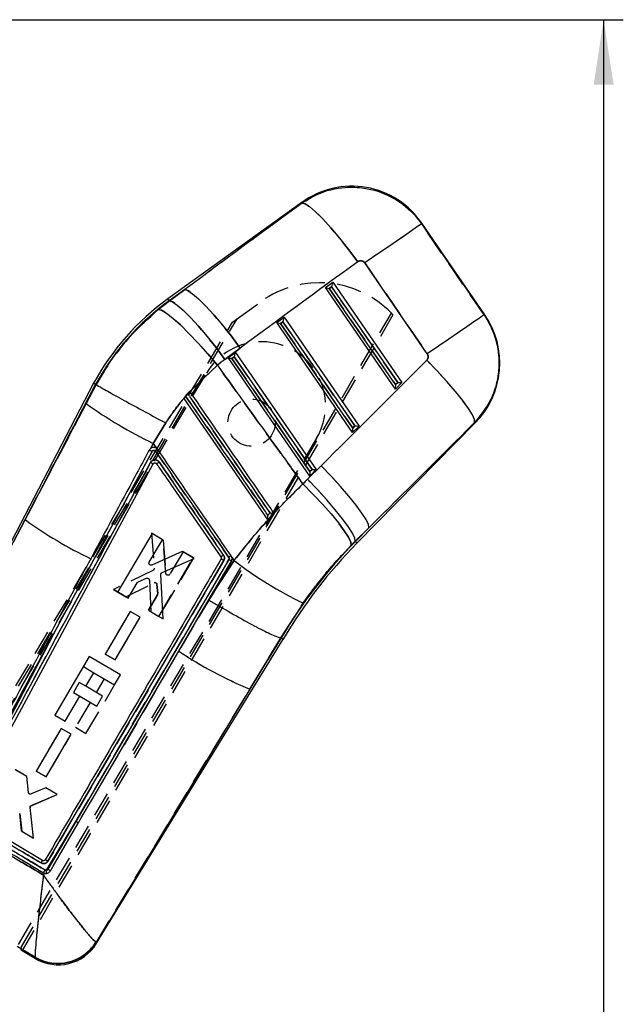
# Model space of a CAD drawing. Extents: x 144 to 818, y 5 to 576.
# Tile 28 of 49: x 374 to 436, y 476 to 576. Entities that reach past the tile are written whole.
import ezdxf

# ---------------------------------------------------------------- set-up
doc = ezdxf.new("R2010")
doc.units = 0
doc.header["$LTSCALE"] = 2
doc.linetypes.add('HIDDEN', pattern=[1.905, 1.27, -0.635])
doc.layers.get('0').update_dxf_attribs({"linetype": 'CONTINUOUS'})
doc.styles.add('SLDTEXTSTYLE0', font='TXT', dxfattribs={"width": 0.75})
doc.dimstyles.new('SLDDIMSTYLE3', dxfattribs={"dimtxt": 7, "dimasz": 6.604, "dimexe": 0, "dimexo": 0.0625, "dimgap": 1.75, "dimtad": 1, "dimdec": 0, "dimrnd": 1e-09, "dimzin": 12, "dimtxsty": 'SLDTEXTSTYLE0', "dimsah": 1, "dimcen": 0.09, "dimazin": 3, "dimtfac": 1, "dimtdec": 0, "dimtofl": 0, "dimtmove": 0, "dimatfit": 3, "dimtolj": 1, "dimtzin": 12})

# ---------------------------------------------------------------- blocks, each defined once
blk = doc.blocks.new('_D_4')
at = {"color": 179, "linetype": 'CONTINUOUS'}
for p, q in [((263.77, 575.79), (435.54, 575.79)), ((433.54, 575.79), (433.54, 257.96)), ((326.55, 257.96), (435.54, 257.96))]:
    blk.add_line(p, q, dxfattribs=at)
for points in [[(433.54, 575.79), (432.53, 569.19), (434.56, 569.19)], [(433.54, 257.96), (434.56, 264.57), (432.53, 264.57)]]:
    blk.add_solid(points, dxfattribs=at)
at = {"color": 179, "linetype": 'CONTINUOUS', "insert": (424.52, 371.78, 0.1), "char_height": 7, "attachment_point": 1, "rotation": 90, "style": 'SLDTEXTSTYLE0'}
blk.add_mtext('318', dxfattribs=at)

msp = doc.modelspace()

# ---------------------------------------------------------------- linework, layer by layer
at = {"color": 7, "linetype": 'CONTINUOUS'}
for p, q in [((402.9202, 557.2549), (389.2831, 547.4364)), ((415.0513, 555.0503), (421.3995, 545.8056)), ((421.482, 545.8044), (415.0733, 555.1372)), ((415.6298, 541.8436), (409.2816, 551.0884)), ((405.2757, 548.5882), (406.0193, 549.1236)), ((406.0193, 549.1236), (413.0484, 538.9457)), ((390.9899, 548.3798), (389.4185, 547.2483)), ((389.4322, 547.2294), (390.9899, 548.3798)), ((412.3944, 538.2806), (405.2757, 548.5882)), ((405.6616, 548.4919), (405.9135, 548.6733)), ((412.4013, 538.733), (405.6616, 548.4919)), ((405.9135, 548.6733), (412.6229, 538.9583)), ((388.3091, 546.3572), (389.4322, 547.2294)), ((389.4185, 547.2483), (389.4322, 547.2294)), ((400.3325, 545.0291), (401.0761, 545.5645)), ((408.0464, 533.8597), (400.3325, 545.0291)), ((400.7184, 544.9329), (400.9703, 545.1143)), ((400.9703, 545.1143), (408.2749, 534.5374)), ((401.0761, 545.5645), (408.7004, 534.5247)), ((408.0533, 534.3121), (400.7184, 544.9329)), ((396.6331, 542.4446), (395.0754, 541.2942)), ((395.3893, 541.4701), (396.1329, 542.0054)), ((403.6984, 529.4387), (395.3893, 541.4701)), ((395.7751, 541.3738), (396.0271, 541.5552)), ((403.7053, 529.8911), (395.7751, 541.3738)), ((396.0271, 541.5552), (403.927, 530.1164)), ((396.1329, 542.0054), (404.3525, 530.1038)), ((394.3125, 540.6971), (391.5085, 538.0445)), ((381.7373, 538.8734), (359.0582, 495.3503)), ((381.9418, 538.7645), (374.7762, 525.013)), ((380.987, 536.7956), (382.0032, 538.7318)), ((381.738, 538.873), (381.9418, 538.7645)), ((381.9418, 538.7645), (382.003, 538.7319)), ((382.0032, 538.7318), (382.003, 538.7319)), ((391.5061, 538.048), (390.8848, 537.3388)), ((391.5085, 538.0445), (391.5061, 538.048)), ((413.0484, 538.9457), (412.3944, 538.2806)), ((412.6229, 538.9583), (412.4013, 538.733)), ((390.8848, 537.3388), (390.8889, 537.3329)), ((390.8861, 537.337), (390.8848, 537.3388)), ((390.8889, 537.3329), (399.4253, 524.9769)), ((391.2887, 537.7983), (391.0828, 537.5616)), ((374.7762, 525.013), (380.987, 536.7956)), ((389.0587, 534.8364), (387.7872, 532.7597)), ((408.7004, 534.5247), (408.0464, 533.8597)), ((408.2749, 534.5374), (408.0533, 534.3121)), ((408.4881, 522.6362), (420.521, 534.871)), ((387.7872, 532.7597), (387.5049, 532.22)), ((387.5308, 532.241), (387.5049, 532.22)), ((388.148, 532.2374), (387.7872, 532.7597)), ((388.2548, 532.125), (388.148, 532.2374)), ((377.6257, 513.3282), (387.6724, 531.9442)), ((368.6971, 495.285), (387.7839, 530.6692)), ((403.4558, 529.1166), (404.8409, 530.4918)), ((404.3525, 530.1038), (403.6984, 529.4387)), ((403.927, 530.1164), (403.7053, 529.8911)), ((359.1662, 495.3768), (374.7762, 525.013)), ((409.6915, 524.1903), (408.3064, 522.815)), ((408.3229, 522.7987), (409.6915, 524.1903)), ((387.6796, 523.5975), (384.1757, 517.652)), ((388.7358, 522.9745), (387.6796, 523.5975)), ((387.3863, 520.6847), (388.7358, 522.9745)), ((408.3064, 522.815), (407.9052, 522.4138)), ((408.3229, 522.7987), (408.3064, 522.815)), ((390.7395, 521.7926), (387.6449, 520.3958)), ((388.6887, 519.6341), (391.9496, 521.0788)), ((391.9496, 521.0788), (390.7395, 521.7926)), ((395.9981, 520.8707), (395.7742, 521.1951)), ((377.0976, 490.3265), (394.9527, 520.8678)), ((395.4781, 520.9617), (379.9291, 494.3664)), ((392.3667, 515.0496), (395.726, 520.796)), ((393.4461, 516.8468), (395.9981, 520.8707)), ((386.2516, 518.6828), (387.1132, 519.0552)), ((388.7983, 514.9255), (388.5683, 519.4383)), ((385.2319, 517.029), (386.1576, 518.5997)), ((387.3978, 518.8769), (387.5437, 515.6654)), ((384.1757, 517.652), (385.2319, 517.029)), ((392.3667, 515.0496), (393.4461, 516.8468)), ((403.0131, 516.5339), (400.7687, 513.0147)), ((385.4559, 515.699), (382.8994, 511.3611)), ((383.9116, 510.764), (386.4681, 515.102)), ((386.4681, 515.102), (385.4559, 515.699)), ((387.5437, 515.6654), (388.7983, 514.9255)), ((390.3833, 511.6566), (392.3667, 515.0496)), ((377.6257, 513.3282), (367.919, 494.7139)), ((382.0442, 481.9829), (400.9945, 512.8789)), ((400.768, 513.0149), (397.6094, 507.8032)), ((397.6094, 507.8032), (400.7959, 512.9984)), ((400.7687, 513.0147), (400.768, 513.0149)), ((400.7959, 512.9984), (400.7687, 513.0147)), ((381.2972, 511.1058), (377.7939, 505.1639)), ((384.4631, 509.2392), (381.2972, 511.1058)), ((382.8994, 511.3611), (383.9116, 510.764)), ((380.9393, 508.0842), (381.7567, 509.4707)), ((381.7567, 509.4707), (383.8663, 508.2269)), ((383.8663, 508.2269), (384.4631, 509.2392)), ((382.6527, 507.074), (380.9393, 508.0842)), ((378.8503, 504.5411), (380.3424, 507.0719)), ((380.3424, 507.0719), (382.0558, 506.0617)), ((397.6094, 507.8032), (382.0124, 482.0924)), ((382.0558, 506.0617), (382.6527, 507.074)), ((377.7939, 505.1639), (378.8503, 504.5411)), ((378.4471, 503.8113), (375.8906, 499.4734)), ((376.9028, 498.8764), (379.4592, 503.2143)), ((379.4592, 503.2143), (378.4471, 503.8113)), ((374.9366, 498.9159), (373.7702, 499.6039)), ((375.8906, 499.4734), (376.9028, 498.8764)), ((375.1117, 497.3193), (374.9366, 498.9159)), ((376.8741, 497.773), (375.3921, 497.153)), ((375.4016, 495.9809), (378.0183, 497.0982)), ((378.0183, 497.0982), (376.8741, 497.773)), ((374.2072, 495.1819), (374.3836, 493.3963)), ((375.6162, 492.6693), (375.2797, 495.7725)), ((376.5446, 490.3929), (368.7722, 495.0138)), ((376.9393, 489.405), (379.9291, 494.3664)), ((379.9291, 494.3664), (377.0848, 489.5052)), ((374.3836, 493.3963), (375.6162, 492.6693)), ((376.8244, 490.4654), (376.8123, 490.447)), ((376.6419, 489.1548), (376.7581, 489.1043)), ((376.6431, 488.9136), (376.7581, 489.1043)), ((381.9689, 482.1122), (382.0124, 482.0924)), ((374.2977, 481.4693), (373.9615, 481.6676)), ((374.2985, 481.4688), (373.9615, 481.6676)), ((374.3025, 481.4515), (374.2977, 481.4693)), ((375.7973, 480.5708), (374.3025, 481.4515)), ((374.4612, 481.2441), (375.831, 480.4365)), ((375.8078, 480.548), (375.7973, 480.5708))]:
    msp.add_line(p, q, dxfattribs=at)
at = {"color": 7, "linetype": 'HIDDEN'}
for p, q in [((421.3995, 545.8056), (415.0513, 555.0503)), ((409.2816, 551.0884), (415.6298, 541.8436)), ((389.4185, 547.2483), (390.9899, 548.3798)), ((390.9899, 548.3798), (389.4322, 547.2294)), ((405.9135, 548.6733), (405.6616, 548.4919)), ((405.6616, 548.4919), (412.4013, 538.733)), ((412.6229, 538.9583), (405.9135, 548.6733)), ((389.4322, 547.2294), (388.3091, 546.3572)), ((389.4185, 547.2483), (389.4322, 547.2294)), ((396.3175, 545.4223), (398.7374, 547.166)), ((362.1504, 488.5024), (395.8409, 545.0788)), ((362.4273, 488.4695), (396.3175, 545.4223)), ((374.2977, 481.4693), (411.9794, 545.9762)), ((412.1446, 545.8007), (374.4612, 481.2441)), ((395.8409, 545.0788), (396.3175, 545.4223)), ((400.9703, 545.1143), (400.7184, 544.9329)), ((408.2749, 534.5374), (400.9703, 545.1143)), ((400.7184, 544.9329), (408.0533, 534.3121)), ((395.0754, 541.2942), (396.6331, 542.4446)), ((396.0271, 541.5552), (395.7751, 541.3738)), ((395.7751, 541.3738), (403.7053, 529.8911)), ((403.927, 530.1164), (396.0271, 541.5552)), ((391.5085, 538.0445), (394.3125, 540.6971)), ((362.7686, 488.2797), (393.1943, 539.8844)), ((374.7762, 525.013), (381.9418, 538.7645)), ((382.0032, 538.7318), (380.987, 536.7956)), ((382.003, 538.7319), (382.0032, 538.7318)), ((412.4013, 538.733), (412.6229, 538.9583)), ((391.2856, 537.8028), (391.0792, 537.5668)), ((391.0828, 537.5616), (391.2887, 537.7983)), ((380.987, 536.7956), (374.7762, 525.013)), ((387.7872, 532.7597), (389.0587, 534.8364)), ((408.0533, 534.3121), (408.2749, 534.5374)), ((404.3928, 533.2819), (373.9662, 481.6756)), ((387.5049, 532.22), (387.7872, 532.7597)), ((387.7872, 532.7597), (388.148, 532.2374)), ((388.1318, 532.2487), (388.2548, 532.125)), ((387.6724, 531.9442), (377.6257, 513.3282)), ((387.53, 530.8253), (387.6299, 530.7696)), ((387.767, 530.6851), (387.7837, 530.6688)), ((404.8409, 530.4918), (403.4558, 529.1166)), ((403.7053, 529.8911), (403.927, 530.1164)), ((374.7762, 525.013), (359.1662, 495.3768)), ((399.4251, 524.9773), (399.4253, 524.9769)), ((408.3064, 522.815), (409.6915, 524.1903)), ((409.6915, 524.1903), (408.3229, 522.7987)), ((387.6021, 523.6421), (387.9165, 520.0893)), ((388.8125, 522.9288), (387.6021, 523.6421)), ((389.0884, 519.5448), (388.8125, 522.9288)), ((388.8125, 522.9288), (389.0884, 519.5448)), ((407.9052, 522.4138), (408.3064, 522.815)), ((408.3229, 522.7987), (408.3064, 522.815)), ((388.367, 515.1809), (391.8731, 521.1251)), ((391.8731, 521.1251), (388.367, 515.1809)), ((390.8167, 521.7476), (389.4663, 519.4583)), ((391.8731, 521.1251), (390.8167, 521.7476)), ((395.761, 521.2242), (395.7922, 521.0877)), ((395.7742, 521.1951), (395.9981, 520.8707)), ((394.9527, 520.8678), (377.0976, 490.3265)), ((379.9291, 494.3664), (395.4781, 520.9617)), ((395.726, 520.796), (383.6752, 500.1786)), ((395.9981, 520.8707), (393.4461, 516.8468)), ((387.8036, 519.8892), (383.7434, 517.9057)), ((384.9982, 517.1662), (387.879, 518.5933)), ((388.1728, 518.4305), (388.2639, 517.4964)), ((388.2639, 517.4964), (388.1728, 518.4305)), ((383.7434, 517.9057), (384.9982, 517.1662)), ((384.9982, 517.1662), (383.7434, 517.9057)), ((388.2368, 517.3738), (387.3105, 515.8035)), ((387.3105, 515.8035), (388.2368, 517.3738)), ((393.4461, 516.8468), (392.3667, 515.0496)), ((400.7687, 513.0147), (403.0131, 516.5339)), ((385.4566, 515.6983), (382.8985, 511.3613)), ((383.9109, 510.7647), (386.469, 515.1017)), ((386.469, 515.1017), (385.4566, 515.6983)), ((387.3105, 515.8035), (388.367, 515.1809)), ((367.919, 494.7139), (377.6257, 513.3282)), ((397.6094, 507.8032), (400.768, 513.0149)), ((400.7959, 512.9984), (397.6094, 507.8032)), ((382.8985, 511.3613), (383.9109, 510.7647)), ((383.9109, 510.7647), (382.8985, 511.3613)), ((380.7004, 510.0935), (381.7561, 509.471)), ((380.2791, 508.4735), (379.6822, 507.4611)), ((380.9389, 508.0844), (380.2791, 508.4735)), ((380.9598, 503.2973), (383.8662, 508.2269)), ((382.8099, 508.8497), (381.9925, 507.4632)), ((379.6822, 507.4611), (380.3421, 507.0721)), ((382.0124, 482.0924), (397.6094, 507.8032)), ((381.3956, 506.4509), (379.9035, 503.9201)), ((378.4477, 503.8106), (375.8896, 499.4737)), ((376.902, 498.8771), (379.4601, 503.214)), ((379.4601, 503.214), (378.4477, 503.8106)), ((379.9035, 503.9201), (380.9598, 503.2973)), ((374.938, 498.9145), (373.7936, 499.589)), ((375.8896, 499.4737), (376.902, 498.8771)), ((376.902, 498.8771), (375.8896, 499.4737)), ((375.113, 497.3176), (374.938, 498.9145)), ((376.876, 497.7725), (375.3941, 497.1528)), ((375.4055, 495.9486), (378.0427, 497.0849)), ((378.0427, 497.0849), (376.876, 497.7725)), ((374.2454, 495.1602), (374.4282, 493.3706)), ((375.6166, 492.6702), (375.2839, 495.7402)), ((379.9291, 494.3664), (376.9393, 489.405)), ((377.0848, 489.5052), (379.9291, 494.3664)), ((374.4282, 493.3706), (375.6166, 492.6702)), ((376.7581, 489.1043), (376.6431, 488.9136)), ((382.0124, 482.0924), (381.9689, 482.1122)), ((382.0913, 482.0615), (382.0442, 481.9829)), ((374.5171, 481.3399), (374.2985, 481.4688)), ((374.5107, 481.3289), (375.7973, 480.5708)), ((375.7973, 480.5708), (375.8078, 480.548))]:
    msp.add_line(p, q, dxfattribs=at)
at = {"color": 8, "linetype": 'CONTINUOUS', "flags": 128}
for points in [[(402.911, 557.1604), (402.9191, 557.2444), (402.9202, 557.2549)], [(415.0733, 555.1372), (415.0709, 555.1275), (415.0513, 555.0503)], [(389.2831, 547.4364), (389.2916, 547.4247), (389.317, 547.3894), (389.3593, 547.3306), (389.4185, 547.2483)], [(421.3995, 545.8056), (421.4728, 545.8045), (421.482, 545.8044)], [(420.521, 534.871), (420.5115, 534.8726), (420.4357, 534.8849)], [(408.3229, 522.7987), (408.3952, 522.7276), (408.4468, 522.6769), (408.4778, 522.6464), (408.4881, 522.6362)], [(382.0124, 482.0924), (382.0407, 481.9951), (382.0442, 481.9829)], [(375.831, 480.4365), (375.8284, 480.4489), (375.8078, 480.548)]]:
    msp.add_lwpolyline(points, dxfattribs=at)
at = {"color": 7, "linetype": 'HIDDEN', "flags": 128}
for points in [[(402.9202, 557.2549), (402.9191, 557.2444), (402.911, 557.1604)], [(408.5667, 551.208), (407.6429, 552.4403), (406.7194, 553.6051), (405.8297, 554.6601), (405.0059, 555.567), (404.2781, 556.293), (403.6726, 556.8118), (403.2113, 557.1045), (402.911, 557.1604)], [(415.0513, 555.0503), (414.8968, 554.9443), (414.5467, 554.7038), (414.0114, 554.3363), (413.307, 553.8525), (412.4545, 553.2672), (411.4795, 552.5976), (410.4112, 551.864), (409.2816, 551.0884)], [(415.0513, 555.0503), (415.0709, 555.1275), (415.0733, 555.1372)], [(396.6331, 542.4446), (395.7264, 543.6418), (394.8193, 544.776), (393.9432, 545.8081), (393.1281, 546.7027), (392.4023, 547.4287), (391.7908, 547.9612), (391.3145, 548.2819), (390.9899, 548.3798)], [(389.4185, 547.2483), (389.3593, 547.3306), (389.317, 547.3894), (389.2916, 547.4247), (389.2831, 547.4364)], [(395.0754, 541.2942), (394.1687, 542.4914), (393.2616, 543.6256), (392.3854, 544.6577), (391.5704, 545.5523), (390.8446, 546.2783), (390.233, 546.8108), (389.7568, 547.1315), (389.4322, 547.2294)], [(394.3125, 540.6971), (393.3358, 541.8492), (392.3612, 542.9393), (391.4226, 543.9294), (390.5528, 544.785), (389.7819, 545.4763), (389.1369, 545.9792), (388.6402, 546.2763), (388.3091, 546.3572)], [(421.3995, 545.8056), (421.245, 545.6995), (420.8949, 545.4591), (420.3596, 545.0915), (419.6552, 544.6078), (418.8027, 544.0224), (417.8277, 543.3529), (416.7594, 542.6193), (415.6298, 541.8436)], [(421.482, 545.8044), (421.4728, 545.8045), (421.3995, 545.8056)], [(420.4357, 534.8849), (420.4262, 535.1799), (420.2152, 535.663), (419.81, 536.3177), (419.2247, 537.1208), (418.4798, 538.0444), (417.6013, 539.0562), (416.6199, 540.121), (415.5699, 541.2015)], [(420.4357, 534.8849), (420.5115, 534.8726), (420.521, 534.871)], [(409.6915, 524.1903), (409.6449, 524.5153), (409.4089, 525.0175), (408.9911, 525.6803), (408.4054, 526.4816), (407.6713, 527.3949), (406.813, 528.3899), (405.859, 529.4338), (404.8409, 530.4918)], [(408.3064, 522.815), (408.2598, 523.1401), (408.0238, 523.6423), (407.606, 524.305), (407.0203, 525.1063), (406.2862, 526.0196), (405.4279, 527.0147), (404.4739, 528.0585), (403.4558, 529.1166)], [(407.9052, 522.4138), (407.8549, 522.7376), (407.6135, 523.2361), (407.189, 523.8928), (406.5954, 524.686), (405.8523, 525.5894), (404.9843, 526.5733), (404.0201, 527.605), (402.9916, 528.6505)], [(395.7762, 520.9248), (395.7745, 520.9098), (395.7268, 520.7974), (395.7268, 520.7973), (395.7268, 520.7973)], [(382.0442, 481.9829), (382.0407, 481.9951), (382.0124, 482.0924)], [(375.8078, 480.548), (375.8284, 480.4489), (375.831, 480.4365)]]:
    msp.add_lwpolyline(points, dxfattribs=at)
at = {"color": 7, "linetype": 'CONTINUOUS', "flags": 128}
for points in [[(402.911, 557.1604), (403.2113, 557.1045), (403.6726, 556.8118), (404.2781, 556.293), (405.0059, 555.567), (405.8297, 554.6601), (406.7194, 553.6051), (407.6429, 552.4403), (408.5667, 551.208)], [(415.0513, 555.0503), (414.8968, 554.9443), (414.5467, 554.7038), (414.0114, 554.3363), (413.307, 553.8525), (412.4545, 553.2672), (411.4795, 552.5976), (410.4112, 551.864), (409.2816, 551.0884)], [(390.9899, 548.3798), (391.3145, 548.2819), (391.7908, 547.9612), (392.4023, 547.4287), (393.1281, 546.7027), (393.9432, 545.8081), (394.8193, 544.776), (395.7264, 543.6418), (396.6331, 542.4446)], [(389.4322, 547.2294), (389.7568, 547.1315), (390.233, 546.8108), (390.8446, 546.2783), (391.5704, 545.5523), (392.3854, 544.6577), (393.2616, 543.6256), (394.1687, 542.4914), (395.0754, 541.2942)], [(388.3091, 546.3572), (388.6402, 546.2763), (389.1369, 545.9792), (389.7819, 545.4763), (390.5528, 544.785), (391.4226, 543.9294), (392.3612, 542.9393), (393.3358, 541.8492), (394.3125, 540.6971)], [(421.3995, 545.8056), (421.245, 545.6995), (420.8949, 545.4591), (420.3596, 545.0915), (419.6552, 544.6078), (418.8027, 544.0224), (417.8277, 543.3529), (416.7594, 542.6193), (415.6298, 541.8436)], [(420.4357, 534.8849), (420.4262, 535.1799), (420.2152, 535.663), (419.81, 536.3177), (419.2247, 537.1208), (418.4798, 538.0444), (417.6013, 539.0562), (416.6199, 540.121), (415.5699, 541.2015)], [(409.6915, 524.1903), (409.6449, 524.5153), (409.4089, 525.0175), (408.9911, 525.6803), (408.4054, 526.4816), (407.6713, 527.3949), (406.813, 528.3899), (405.859, 529.4338), (404.8409, 530.4918)], [(408.3064, 522.815), (408.2598, 523.1401), (408.0238, 523.6423), (407.606, 524.305), (407.0203, 525.1063), (406.2862, 526.0196), (405.4279, 527.0147), (404.4739, 528.0585), (403.4558, 529.1166)], [(402.9916, 528.6505), (404.0201, 527.605), (404.9843, 526.5733), (405.8523, 525.5894), (406.5954, 524.686), (407.189, 523.8928), (407.6135, 523.2361), (407.8549, 522.7376), (407.9052, 522.4138)], [(383.6752, 500.1786), (385.5168, 503.33), (390.3833, 511.6566)], [(380.1809, 494.1983), (380.4833, 494.7159), (381.7099, 496.8153), (383.6752, 500.1786)], [(377.3396, 489.3351), (377.6284, 489.8295), (378.8549, 491.9289), (380.1809, 494.1983)]]:
    msp.add_lwpolyline(points, dxfattribs=at)
at = {"color": 7, "linetype": 'HIDDEN'}
msp.add_circle((397.7777, 534.8603), 2.4, dxfattribs=at)
at = {"color": 7, "linetype": 'CONTINUOUS'}
for centre, radius, start, end in [((407.9612, 550.2534), 8.6275, 34.075867, 126.109749), ((404.2653, 526.6276), 25.6412, 125.753493, 151.476647), ((404.2653, 526.6276), 25.4095, 125.753493, 151.467699), ((414.3699, 540.9206), 8.6275, 315.092071, 34.788321), ((407.0731, 573.002), 44.6249, 234.227957, 244.394281), ((516.4291, 346.2101), 225.8163, 124.583334, 124.656045), ((400.1724, 560.0947), 43.3093, 234.098525, 244.37007), ((444.4814, 487.2371), 50.7155, 135.476796, 149.472207), ((444.4814, 487.2371), 50.4838, 135.476796, 149.476796), ((405.4507, 506.0503), 18.6181, 124.400574, 125.395452), ((394.1874, 519.7093), 1.3885, 56.551329, 69.441522), ((420.8231, 553.1838), 40.7482, 232.466165, 244.082521), ((376.8239, 511.9979), 1.5532, 58.920298, 70.34229), ((413.369, 546.059), 41.3747, 236.251455, 247.610673), ((379.3354, 493.2047), 1.3046, 49.606746, 62.933342), ((363.052, 498.0398), 15.5089, 329.400221, 330.457859), ((356.2422, 501.5675), 23.8793, 328.680513, 329.453765), ((374.7421, 489.0224), 2.2303, 1.704881, 9.87773), ((378.0833, 484.5436), 4.5836, 240.082806, 327.963964), ((378.1193, 484.4972), 4.576, 239.658326, 328.295338), ((378.1507, 484.371), 4.5675, 238.644509, 328.476796)]:
    msp.add_arc(centre, radius, start, end, dxfattribs=at)
at = {"color": 7, "linetype": 'HIDDEN'}
for centre, radius, start, end in [((404.6719, 538.9307), 10.1507, 43.954091, 125.777433), ((404.2653, 526.6276), 25.4095, 125.753493, 151.467699), ((404.6719, 538.9307), 10.1507, 42.593673, 43.954091), ((398.7935, 536.5832), 6.5, 329.476796, 149.476796), ((407.0731, 573.002), 44.6249, 234.227957, 244.394281), ((398.2547, 517.3877), 17.8098, 124.158717, 125.080662), ((400.1724, 560.0947), 43.3093, 234.098525, 244.37007), ((444.4814, 487.2371), 50.7155, 135.476796, 149.472207), ((405.0627, 506.5463), 17.989, 124.273265, 125.302945), ((387.7104, 520.0737), 0.2068, 296.784484, 4.315259), ((394.1895, 519.7137), 1.3836, 56.523251, 69.459838), ((420.8231, 553.1838), 40.7482, 232.466165, 244.082521), ((387.9691, 518.4082), 0.2058, 76.872574, 115.96305), ((388.0624, 517.4767), 0.2024, 329.463469, 5.571989), ((376.8239, 511.9979), 1.5532, 58.920298, 70.34229), ((413.369, 546.059), 41.3747, 236.251455, 247.610673), ((375.4863, 495.7618), 0.2035, 113.392835, 186.098131), ((379.3354, 493.2047), 1.3046, 49.606746, 62.933342), ((361.8985, 498.8476), 16.9113, 329.03363, 330.003525), ((357.665, 500.5783), 22.1499, 328.953171, 329.786772), ((374.7421, 489.0224), 2.2303, 1.704881, 9.87773), ((378.0833, 484.5436), 4.5836, 240.082806, 327.963964), ((378.1193, 484.4972), 4.576, 239.658326, 328.295338)]:
    msp.add_arc(centre, radius, start, end, dxfattribs=at)
at = {"color": 7, "linetype": 'CONTINUOUS'}
for centre, major_axis, ratio, start_param, end_param in [((452.4962, 517.9065), (309.7799, 223.2755), 0.15948258, 1.61604725, 1.65490201), ((453.4129, 518.536), (309.7955, 223.2538), 0.13821825, 1.61606764, 1.65492241), ((405.9479, 548.6969), (0.0739, 0.4275), 0.06896664, 0.07658792, 1.63796189), ((405.696, 548.5155), (0.4193, -0.0725), 0.06859901, 3.20875822, 4.64217204), ((400.7527, 544.9565), (0.4193, -0.0725), 0.06859901, 3.20875822, 4.64217204), ((401.0047, 545.1379), (0.0739, 0.4275), 0.06896664, 0.07658792, 1.63796189), ((405.3545, 527.3756), (14.2648, 9.7954), 0.99992684, 1.60517021, 1.66116429), ((395.8095, 541.3974), (0.4193, -0.0725), 0.06859901, 3.20875822, 4.64217204), ((396.0615, 541.5788), (0.0739, 0.4275), 0.06896664, 0.07658792, 1.63796189), ((398.2877, 598.8133), (271.7845, 278.3681), 0.13561764, 4.59825426, 4.63739419), ((412.4357, 538.7566), (0.0411, 0.4746), 0.06773113, 1.62642033, 3.05983415), ((412.6573, 538.982), (0.393, -0.034), 0.06736344, 4.63063047, 6.19200445), ((408.0877, 534.3357), (0.0411, 0.4746), 0.06773113, 1.62642033, 3.05983415), ((408.3093, 534.561), (0.393, -0.034), 0.06736344, 4.63063047, 6.19200445), ((397.371, 598.1838), (271.6217, 278.5282), 0.1564812, 4.59808637, 4.63722629), ((403.9613, 530.1401), (0.393, -0.034), 0.06736344, 4.63063047, 6.19200445), ((444.8128, 487.4647), (48.3902, 33.2288), 0.99992684, 1.75089511, 1.76210096), ((403.7397, 529.9147), (0.0411, 0.4746), 0.06773113, 1.62642033, 3.05983415), ((405.1632, 533.8394), (30.7009, 52.596), 0.06992814, 3.08451144, 3.14127677)]:
    msp.add_ellipse(centre, major_axis=major_axis, ratio=ratio, start_param=start_param, end_param=end_param, dxfattribs=at)
at = {"color": 7, "linetype": 'HIDDEN'}
for centre, major_axis, ratio, start_param, end_param in [((452.4962, 517.9065), (309.7799, 223.2755), 0.15948258, 1.61604725, 1.65490201), ((453.4129, 518.536), (309.7955, 223.2538), 0.13821825, 1.61606764, 1.65492241), ((405.3545, 527.3756), (14.2648, 9.7954), 0.99992684, 1.60517021, 1.66116429), ((398.2877, 598.8133), (271.7845, 278.3681), 0.13561764, 4.59825426, 4.63739419), ((397.371, 598.1838), (271.6217, 278.5282), 0.1564812, 4.59808637, 4.63722629), ((444.8128, 487.4647), (48.3902, 33.2288), 0.99992684, 1.75089511, 1.76210096)]:
    msp.add_ellipse(centre, major_axis=major_axis, ratio=ratio, start_param=start_param, end_param=end_param, dxfattribs=at)
at = {"color": 7, "linetype": 'CONTINUOUS'}
for points, knots in [([(402.911, 557.1604), (403.4082, 557.4733), (404.7416, 558.3123), (406.9486, 558.8337), (409.5313, 558.7473), (411.9897, 557.9484), (413.9298, 556.5224), (414.7798, 555.4066), (415.0513, 555.0503)], [0, 0, 0, 0, 0.12857866, 0.34479558, 0.48380937, 0.69248924, 0.90180469, 1, 1, 1, 1]), ([(409.2816, 551.0884), (409.2657, 551.1094), (409.2157, 551.1752), (409.1013, 551.2591), (408.9565, 551.3053), (408.8043, 551.3092), (408.6744, 551.277), (408.596, 551.2268), (408.5667, 551.208)], [0, 0, 0, 0, 0.0975958, 0.3055787, 0.51350761, 0.65264096, 0.87014021, 1, 1, 1, 1]), ([(382.003, 538.7319), (382.2845, 539.2234), (383.2405, 540.893), (385.2364, 543.5781), (387.2756, 545.4225), (388.3091, 546.3572)], [0, 0, 0, 0, 0.170643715, 0.579662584, 1, 1, 1, 1]), ([(421.3995, 545.8056), (421.6703, 545.3597), (422.4354, 544.1002), (422.9332, 542.0651), (422.902, 539.5787), (422.2417, 537.1145), (421.0321, 535.6211), (420.4357, 534.8849)], [0, 0, 0, 0, 0.13207273, 0.37302073, 0.51686329, 0.76182113, 1, 1, 1, 1]), ([(415.5699, 541.2015), (415.6055, 541.2447), (415.6775, 541.3321), (415.7176, 541.4771), (415.72, 541.6234), (415.691, 541.7433), (415.6458, 541.8174), (415.6298, 541.8436)], [0, 0, 0, 0, 0.23997089, 0.48538598, 0.62885008, 0.86861714, 1, 1, 1, 1]), ([(394.3125, 540.6971), (396.3579, 537.8507), (399.246, 533.8316), (402.1456, 529.8208), (402.9916, 528.6505)], [0, 0, 0, 0, 0.708223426, 1, 1, 1, 1]), ([(382.0032, 538.7318), (382.1463, 538.6409), (382.4326, 538.459), (383.8346, 537.6728), (385.7747, 536.6081), (387.599, 535.6208), (388.7078, 535.0246), (389.0182, 534.8582), (389.0587, 534.8364)], [0, 0, 0, 0, 0.22791626, 0.45583205, 0.68375397, 0.91168256, 0.98848179, 1, 1, 1, 1]), ([(400.0558, 525.6729), (399.9581, 525.8144), (399.3988, 526.6239), (396.9933, 530.1056), (394.2419, 534.088), (391.9521, 537.4024), (391.5085, 538.0445)], [0, 0, 0, 0, 0.034298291, 0.196298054, 0.844300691, 1, 1, 1, 1]), ([(390.8889, 537.3329), (390.5061, 536.8582), (389.8577, 536.0541), (389.2909, 535.1903), (389.0587, 534.8364)], [0, 0, 0, 0, 0.59029177, 1, 1, 1, 1]), ([(399.4462, 525.4591), (399.3308, 525.6261), (398.7537, 526.4611), (396.3302, 529.9682), (393.6578, 533.8353), (391.447, 537.0345), (391.0828, 537.5616)], [0, 0, 0, 0, 0.041397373, 0.206986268, 0.869340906, 1, 1, 1, 1]), ([(391.2887, 537.7983), (391.4041, 537.6313), (391.9811, 536.7963), (394.4047, 533.2892), (397.0782, 529.4204), (399.2902, 526.2196), (399.6556, 525.6908)], [0, 0, 0, 0, 0.04137955, 0.2069003, 0.86897996, 1, 1, 1, 1]), ([(387.3908, 532.0779), (387.3004, 531.9104), (386.8249, 531.0293), (384.8407, 527.3523), (382.9472, 523.8427), (381.4387, 521.0467)], [0, 0, 0, 0, 0.04556344, 0.23961712, 1, 1, 1, 1]), ([(387.5049, 532.22), (387.4967, 532.2127), (387.4513, 532.172), (387.418, 532.1203), (387.3908, 532.0779)], [0, 0, 0, 0, 0.17961531, 1, 1, 1, 1]), ([(387.3908, 532.0779), (387.3963, 532.0773), (387.4075, 532.0761), (387.4724, 532.0472), (387.5651, 532.0016), (387.6367, 531.9633), (387.6724, 531.9442)], [0, 0, 0, 0, 0.23833516, 0.49221655, 0.74609498, 1, 1, 1, 1]), ([(388.148, 532.2374), (388.1437, 532.2407), (388.0939, 532.2784), (387.984, 532.3321), (387.812, 532.3523), (387.6534, 532.3196), (387.5681, 532.2649), (387.5308, 532.241)], [0, 0, 0, 0, 0.024678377, 0.283572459, 0.54172437, 0.800044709, 1, 1, 1, 1]), ([(387.6724, 531.9442), (387.6857, 531.9637), (387.712, 532.0022), (387.7727, 532.0387), (387.8405, 532.0541), (387.9098, 532.0456), (387.9738, 532.0154), (388.0039, 531.9799), (388.0189, 531.9622)], [0, 0, 0, 0, 0.16973793, 0.3350995, 0.50056176, 0.66617595, 0.83315734, 1, 1, 1, 1]), ([(395.7059, 521.3398), (394.464, 523.1373), (391.9803, 526.7324), (389.4966, 530.3275), (388.2548, 532.125)], [0, 0, 0, 0, 0.50000003, 1, 1, 1, 1]), ([(388.3938, 530.8736), (388.3869, 530.8829), (388.3463, 530.9382), (388.2494, 531.0227), (388.0933, 531.0861), (387.9602, 531.0946), (387.8305, 531.0744), (387.702, 531.0213), (387.591, 530.9246), (387.5456, 530.8506), (387.53, 530.8253)], [0, 0, 0, 0, 0.03371059, 0.19962406, 0.36559592, 0.5156364, 0.58140353, 0.74743311, 0.91346643, 1, 1, 1, 1]), ([(388.0189, 531.9622), (389.2731, 530.1473), (391.7565, 526.5534), (394.2402, 522.9595), (395.4696, 521.1805)], [0, 0, 0, 0, 0.50498579, 1, 1, 1, 1]), ([(387.53, 530.8253), (384.3447, 524.9237), (377.9794, 513.1302), (371.6171, 501.3355), (368.4385, 495.443)], [0, 0, 0, 0, 0.50040635, 1, 1, 1, 1]), ([(387.53, 530.8253), (387.5643, 530.8064), (387.633, 530.7685), (387.7175, 530.7184), (387.7751, 530.6809), (387.7809, 530.6728), (387.7837, 530.6688)], [0, 0, 0, 0, 0.249993, 0.50000717, 0.75000523, 1, 1, 1, 1]), ([(387.784, 530.6692), (387.7968, 530.6884), (387.8103, 530.7087), (387.8285, 530.7245), (387.8295, 530.7254)], [0, 0, 0, 0, 0.94574269, 1, 1, 1, 1]), ([(387.8295, 530.7254), (387.8484, 530.7387), (387.8863, 530.7653), (387.9559, 530.7786), (388.0249, 530.7694), (388.0872, 530.7389), (388.1164, 530.7048), (388.1305, 530.6883)], [0, 0, 0, 0, 0.202559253, 0.405144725, 0.607693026, 0.810069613, 1, 1, 1, 1]), ([(388.1305, 530.6883), (388.1337, 530.6907), (388.1408, 530.696), (388.1809, 530.7244), (388.2441, 530.7689), (388.3099, 530.815), (388.3608, 530.8506), (388.3842, 530.8669), (388.3938, 530.8736)], [0, 0, 0, 0, 0.17629564, 0.39109057, 0.6058989, 0.8206948, 0.9262768, 1, 1, 1, 1]), ([(388.1305, 530.6883), (388.2325, 530.5406), (388.7961, 529.7249), (390.9748, 526.5712), (393.0516, 523.5652), (394.6668, 521.2273)], [0, 0, 0, 0, 0.04682268, 0.25865963, 1, 1, 1, 1]), ([(394.932, 521.4123), (393.8422, 522.9892), (391.6628, 526.1429), (389.4834, 529.2967), (388.3938, 530.8736)], [0, 0, 0, 0, 0.500010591, 1, 1, 1, 1]), ([(395.9981, 520.8707), (397.0883, 522.2236), (399.285, 524.9497), (401.7499, 527.4108), (402.9916, 528.6505)], [0, 0, 0, 0, 0.49625798, 1, 1, 1, 1]), ([(399.4251, 524.9773), (399.4245, 524.9816), (399.4234, 524.9903), (399.4245, 525.0457), (399.4286, 525.1507), (399.4363, 525.2973), (399.4431, 525.4096), (399.4461, 525.4579), (399.4462, 525.4591)], [0, 0, 0, 0, 0.12639598, 0.25179418, 0.45170029, 0.76455726, 0.99424195, 1, 1, 1, 1]), ([(399.4253, 524.9769), (399.559, 525.1245), (399.7692, 525.3566), (399.9793, 525.5885), (400.0558, 525.6729)], [0, 0, 0, 0, 0.63584707, 1, 1, 1, 1]), ([(399.6556, 525.6908), (399.6079, 525.6381), (399.5381, 525.5608), (399.4683, 525.4836), (399.4462, 525.4591)], [0, 0, 0, 0, 0.68292922, 1, 1, 1, 1]), ([(399.6556, 525.6908), (399.6568, 525.6907), (399.7063, 525.6874), (399.802, 525.6813), (399.9178, 525.6751), (399.9962, 525.6721), (400.0436, 525.6713), (400.0518, 525.6724), (400.0558, 525.6729)], [0, 0, 0, 0, 0.00656449, 0.2747214, 0.52435539, 0.69323223, 0.85084563, 1, 1, 1, 1]), ([(407.9052, 522.4138), (407.0387, 521.4992), (405.2876, 519.6511), (403.7765, 517.5801), (403.0131, 516.5339)], [0, 0, 0, 0, 0.49483417, 1, 1, 1, 1]), ([(381.4387, 521.0467), (381.3507, 520.8837), (380.8778, 520.007), (379.5136, 517.4783), (378.2376, 515.1127), (377.3464, 513.4606)], [0, 0, 0, 0, 0.06449196, 0.34668147, 1, 1, 1, 1]), ([(394.6668, 521.2273), (394.6777, 521.2079), (394.6999, 521.1679), (394.7059, 521.0981), (394.6936, 521.0441), (394.6789, 521.0166), (394.675, 521.0093)], [0, 0, 0, 0, 0.28799992, 0.59327357, 0.89114019, 1, 1, 1, 1]), ([(394.9527, 520.8678), (394.9647, 520.8906), (395.003, 520.9638), (395.0304, 521.1034), (395.0115, 521.2718), (394.9576, 521.367), (394.932, 521.4123)], [0, 0, 0, 0, 0.13484931, 0.43239899, 0.72981803, 1, 1, 1, 1]), ([(395.4696, 521.1805), (395.4804, 521.1609), (395.5025, 521.1208), (395.5072, 521.0641), (395.5004, 521.0099), (395.4871, 520.9812), (395.4781, 520.9617)], [0, 0, 0, 0, 0.28954356, 0.59192616, 0.72164362, 1, 1, 1, 1]), ([(395.7059, 521.3398), (395.703, 521.3381), (395.6973, 521.3346), (395.6537, 521.3053), (395.5897, 521.262), (395.5328, 521.2232), (395.4922, 521.1956), (395.4791, 521.1866), (395.4698, 521.1802)], [0, 0, 0, 0, 0.22381653, 0.44764869, 0.67147143, 0.89528102, 0.92553879, 1, 1, 1, 1]), ([(395.7742, 521.1951), (395.7737, 521.1965), (395.7587, 521.2477), (395.7319, 521.2944), (395.7059, 521.3398)], [0, 0, 0, 0, 0.02757165, 1, 1, 1, 1]), ([(395.726, 520.796), (395.7479, 520.8433), (395.7917, 520.9378), (395.8005, 521.0788), (395.7816, 521.1623), (395.7742, 521.1951)], [0, 0, 0, 0, 0.37764069, 0.75552199, 1, 1, 1, 1]), ([(394.675, 521.0093), (394.6084, 520.8955), (394.1328, 520.082), (392.0209, 516.4695), (386.1362, 506.4026), (380.6625, 497.0343), (376.8244, 490.4654)], [0, 0, 0, 0, 0.01117907, 0.07991199, 0.3548457, 1, 1, 1, 1]), ([(387.4183, 520.437), (387.4037, 520.4547), (387.3744, 520.4901), (387.3561, 520.5575), (387.3584, 520.6256), (387.3773, 520.6655), (387.3863, 520.6847)], [0, 0, 0, 0, 0.25456945, 0.50911536, 0.7639928, 1, 1, 1, 1]), ([(387.6449, 520.3958), (387.6231, 520.3885), (387.5795, 520.3738), (387.5097, 520.381), (387.4548, 520.4046), (387.428, 520.4284), (387.4183, 520.437)], [0, 0, 0, 0, 0.280538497, 0.561114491, 0.840973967, 1, 1, 1, 1]), ([(395.7264, 520.7967), (395.7245, 520.8002), (395.7208, 520.8071), (395.678, 520.8382), (395.6133, 520.8805), (395.5517, 520.9183), (395.5058, 520.9455), (395.4885, 520.9557), (395.4781, 520.9617)], [0, 0, 0, 0, 0.21785581, 0.43570383, 0.65355333, 0.87141694, 0.92345544, 1, 1, 1, 1]), ([(387.1132, 519.0552), (387.1358, 519.062), (387.1812, 519.0755), (387.2527, 519.0656), (387.3085, 519.0392), (387.3352, 519.0135), (387.345, 519.0041)], [0, 0, 0, 0, 0.2797588, 0.55953361, 0.83861774, 1, 1, 1, 1]), ([(388.5683, 519.4383), (388.5697, 519.4617), (388.5725, 519.5084), (388.6059, 519.5713), (388.6478, 519.6128), (388.6785, 519.6288), (388.6887, 519.6341)], [0, 0, 0, 0, 0.28613344, 0.57230358, 0.85880946, 1, 1, 1, 1]), ([(386.1576, 518.5997), (386.171, 518.6185), (386.196, 518.6535), (386.234, 518.6735), (386.2516, 518.6828)], [0, 0, 0, 0, 0.53591365, 1, 1, 1, 1]), ([(387.345, 519.0041), (387.3592, 518.9855), (387.3878, 518.9477), (387.3944, 518.9007), (387.3978, 518.8769)], [0, 0, 0, 0, 0.49365757, 1, 1, 1, 1]), ([(393.4461, 516.8468), (393.4872, 516.8223), (393.8437, 516.6097), (394.9845, 515.9372), (396.8387, 514.8808), (398.7932, 513.8358), (400.2468, 513.1339), (400.5942, 513.0545), (400.768, 513.0149)], [0, 0, 0, 0, 0.01180924, 0.10248936, 0.32687498, 0.55125287, 0.77562643, 1, 1, 1, 1]), ([(377.3464, 513.4606), (377.2554, 513.2919), (376.7795, 512.4096), (374.764, 508.673), (371.5664, 502.7439), (368.7542, 497.5283), (367.4811, 495.1671)], [0, 0, 0, 0, 0.02767091, 0.14469432, 0.61279225, 1, 1, 1, 1]), ([(367.767, 495.0312), (369.0487, 497.4104), (372.3344, 503.5096), (375.6211, 509.6085), (377.6257, 513.3282)], [0, 0, 0, 0, 0.39009234, 1, 1, 1, 1]), ([(400.7959, 512.9984), (400.9276, 512.9201), (401.0598, 512.8416), (400.994, 512.8792), (400.9938, 512.8793)], [0, 0, 0, 0, 0.99628906, 1, 1, 1, 1]), ([(375.1893, 497.1813), (375.1725, 497.1973), (375.139, 497.2294), (375.1177, 497.2809), (375.1129, 497.3114), (375.1117, 497.3193)], [0, 0, 0, 0, 0.42660794, 0.85319563, 1, 1, 1, 1]), ([(375.3921, 497.153), (375.3696, 497.1466), (375.3248, 497.1338), (375.2516, 497.1431), (375.2105, 497.1683), (375.1893, 497.1813)], [0, 0, 0, 0, 0.326486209, 0.652993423, 1, 1, 1, 1]), ([(375.2797, 495.7725), (375.2795, 495.7955), (375.279, 495.8415), (375.3075, 495.9054), (375.35, 495.9539), (375.3859, 495.9727), (375.4016, 495.9809)], [0, 0, 0, 0, 0.26516494, 0.53032001, 0.79573674, 1, 1, 1, 1]), ([(367.675, 494.2453), (369.1859, 493.3476), (372.1756, 491.571), (375.1646, 489.7931), (376.6431, 488.9136)], [0, 0, 0, 0, 0.50533424, 1, 1, 1, 1]), ([(367.7706, 494.4289), (367.9396, 494.3284), (368.8066, 493.813), (371.7637, 492.0549), (374.5517, 490.3974), (376.6419, 489.1548)], [0, 0, 0, 0, 0.05715952, 0.29318982, 1, 1, 1, 1]), ([(376.8075, 489.4312), (376.633, 489.5349), (375.7605, 490.0535), (372.7976, 491.8144), (370.0093, 493.4716), (367.919, 494.7139)], [0, 0, 0, 0, 0.05889819, 0.29448838, 1, 1, 1, 1]), ([(368.6262, 494.7661), (368.8007, 494.6624), (369.6732, 494.1438), (372.2648, 492.6035), (374.682, 491.1669), (376.4011, 490.1452)], [0, 0, 0, 0, 0.067333, 0.33666551, 1, 1, 1, 1]), ([(376.4011, 490.1452), (376.4482, 490.123), (376.5471, 490.0764), (376.7173, 490.0693), (376.8836, 490.1172), (377.0162, 490.2087), (377.0732, 490.2911), (377.0976, 490.3265)], [0, 0, 0, 0, 0.194274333, 0.40896531, 0.623712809, 0.838514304, 1, 1, 1, 1]), ([(376.8123, 490.447), (376.8021, 490.4351), (376.7771, 490.4058), (376.7225, 490.3746), (376.6543, 490.3611), (376.5923, 490.369), (376.5582, 490.3861), (376.5446, 490.3929)], [0, 0, 0, 0, 0.156864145, 0.386960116, 0.617237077, 0.847877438, 1, 1, 1, 1]), ([(376.8244, 490.4654), (376.8297, 490.465), (376.8403, 490.4643), (376.9041, 490.4339), (376.9936, 490.3865), (377.063, 490.3465), (377.0976, 490.3265)], [0, 0, 0, 0, 0.24692945, 0.49794677, 0.74897379, 1, 1, 1, 1]), ([(376.7581, 489.1043), (376.7892, 489.0968), (376.8593, 489.0798), (376.9313, 489.0855), (376.9714, 489.0887)], [0, 0, 0, 0, 0.4437606, 1, 1, 1, 1]), ([(376.9393, 489.405), (376.9162, 489.4038), (376.8701, 489.4014), (376.8284, 489.4213), (376.8075, 489.4312)], [0, 0, 0, 0, 0.50048078, 1, 1, 1, 1]), ([(377.0848, 489.5052), (377.0761, 489.4924), (377.0547, 489.4609), (377.0053, 489.4223), (376.9612, 489.4107), (376.9393, 489.405)], [0, 0, 0, 0, 0.25404146, 0.62905141, 1, 1, 1, 1]), ([(376.9714, 489.0887), (377.02, 489.0999), (377.1243, 489.124), (377.2542, 489.2134), (377.3133, 489.2976), (377.3396, 489.3351)], [0, 0, 0, 0, 0.32604073, 0.69980734, 1, 1, 1, 1]), ([(377.3396, 489.3351), (377.3373, 489.3386), (377.3327, 489.3459), (377.2913, 489.3764), (377.2276, 489.4185), (377.1548, 489.4637), (377.1057, 489.4928), (377.0848, 489.5052)], [0, 0, 0, 0, 0.20139098, 0.41891608, 0.6364551, 0.84521139, 1, 1, 1, 1]), ([(376.6431, 488.9136), (376.6423, 488.9075), (376.6414, 488.9005), (376.6402, 488.8908), (376.6389, 488.8805), (376.6364, 488.8599), (376.6318, 488.8232), (376.624, 488.7613), (376.611, 488.6569), (376.5891, 488.481), (376.5523, 488.1835), (376.5057, 487.8035), (376.4261, 487.1478), (376.2824, 485.9389), (376.0656, 484.0249), (375.8821, 482.2048), (375.7823, 480.941), (375.7922, 480.697), (375.7973, 480.5708)], [0, 0, 0, 0, 0.0014932, 0.00172484, 0.0023843, 0.0040167, 0.00676875, 0.01140472, 0.01922082, 0.03240173, 0.05467529, 0.09251868, 0.12647623, 0.21830359, 0.39949081, 0.64183791, 0.8147493, 1, 1, 1, 1]), ([(376.6431, 488.9136), (376.6466, 488.9086), (376.6507, 488.9028), (376.6564, 488.8948), (376.6624, 488.8864), (376.6744, 488.8695), (376.6959, 488.8392), (376.7321, 488.7883), (376.7932, 488.7025), (376.8964, 488.5578), (377.0712, 488.3132), (377.2954, 488.0009), (377.6844, 487.4623), (378.4081, 486.4701), (379.5787, 484.9024), (380.7429, 483.4188), (381.6137, 482.3974), (381.8478, 482.2095), (381.9689, 482.1122)], [0, 0, 0, 0, 0.00149356, 0.00172484, 0.00238283, 0.00401594, 0.00676783, 0.0114041, 0.01921921, 0.03239945, 0.05467307, 0.0925179, 0.12646267, 0.21828608, 0.39949105, 0.64183798, 0.81474916, 1, 1, 1, 1])]:
    msp.add_open_spline(points, degree=3, knots=knots, dxfattribs=at)
at = {"color": 7, "linetype": 'HIDDEN'}
for points, knots in [([(408.5667, 551.208), (408.58, 551.2171), (408.6403, 551.2584), (408.7645, 551.3056), (408.9147, 551.3106), (409.057, 551.2756), (409.1828, 551.2087), (409.2501, 551.1268), (409.2816, 551.0884)], [0, 0, 0, 0, 0.06046216, 0.27325407, 0.48614963, 0.60993797, 0.81691618, 1, 1, 1, 1]), ([(388.3091, 546.3572), (387.4716, 545.6125), (385.7811, 544.109), (383.6632, 541.5283), (382.5408, 539.6377), (382.003, 538.7319)], [0, 0, 0, 0, 0.33834073, 0.68298961, 1, 1, 1, 1]), ([(415.6298, 541.8436), (415.6342, 541.8371), (415.6696, 541.784), (415.7154, 541.6703), (415.7232, 541.5186), (415.6888, 541.3707), (415.6333, 541.2694), (415.5818, 541.2143), (415.5699, 541.2015)], [0, 0, 0, 0, 0.033478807, 0.273747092, 0.51392766, 0.673683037, 0.924645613, 1, 1, 1, 1]), ([(402.9916, 528.6505), (402.1456, 529.8208), (399.246, 533.8316), (396.3579, 537.8507), (394.3125, 540.6971)], [0, 0, 0, 0, 0.291776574, 1, 1, 1, 1]), ([(391.2856, 537.8028), (391.3096, 537.8299), (391.3577, 537.884), (391.4237, 537.9573), (391.4741, 538.0129), (391.5003, 538.0416), (391.5046, 538.0463), (391.5061, 538.048)], [0, 0, 0, 0, 0.223453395, 0.446982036, 0.667500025, 0.882252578, 1, 1, 1, 1]), ([(389.0587, 534.8364), (389.5122, 535.509), (390.0901, 536.3661), (390.7474, 537.1616), (390.8889, 537.3329)], [0, 0, 0, 0, 0.78467935, 1, 1, 1, 1]), ([(391.0828, 537.5616), (391.1982, 537.3946), (391.7752, 536.5596), (394.1988, 533.0525), (396.8712, 529.1853), (399.0819, 525.9862), (399.4462, 525.4591)], [0, 0, 0, 0, 0.041396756, 0.206986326, 0.869341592, 1, 1, 1, 1]), ([(399.6556, 525.6908), (399.5402, 525.8578), (398.9631, 526.6928), (396.5396, 530.1999), (393.866, 534.0687), (391.6541, 537.2695), (391.2887, 537.7983)], [0, 0, 0, 0, 0.04138016, 0.20690022, 0.86897955, 1, 1, 1, 1]), ([(387.3909, 532.078), (387.3963, 532.0774), (387.4076, 532.0761), (387.4724, 532.0473), (387.5651, 532.0016), (387.6367, 531.9634), (387.6725, 531.9443)], [0, 0, 0, 0, 0.23834052, 0.49222611, 0.74609641, 1, 1, 1, 1]), ([(388.0189, 531.9622), (388.0032, 531.9806), (387.9725, 532.0166), (387.9074, 532.0463), (387.8383, 532.054), (387.7708, 532.0379), (387.711, 532.0012), (387.6853, 531.9632), (387.6724, 531.9442)], [0, 0, 0, 0, 0.17377373, 0.3392224, 0.50456489, 0.66981865, 0.83507992, 1, 1, 1, 1]), ([(387.53, 530.8253), (387.5304, 530.826), (387.5579, 530.8769), (387.6313, 530.9685), (387.7738, 531.0581), (387.9108, 531.0914), (388.05, 531.0912), (388.1918, 531.0532), (388.3173, 530.9701), (388.3733, 530.8994), (388.3938, 530.8736)], [0, 0, 0, 0, 0.00247133, 0.16851691, 0.33454835, 0.48460013, 0.57248662, 0.73842868, 0.90436041, 1, 1, 1, 1]), ([(395.4696, 521.1805), (394.2402, 522.9595), (391.7565, 526.5534), (389.2731, 530.1473), (388.0189, 531.9622)], [0, 0, 0, 0, 0.49501421, 1, 1, 1, 1]), ([(368.4385, 495.443), (371.6171, 501.3355), (377.9794, 513.1302), (384.3447, 524.9237), (387.53, 530.8253)], [0, 0, 0, 0, 0.49959365, 1, 1, 1, 1]), ([(388.3938, 530.8736), (389.4834, 529.2967), (391.6629, 526.1427), (393.8425, 522.9888), (394.9323, 521.4118)], [0, 0, 0, 0, 0.49996245, 1, 1, 1, 1]), ([(402.9916, 528.6505), (401.7683, 527.4298), (399.3029, 524.9696), (397.1053, 522.2439), (395.9981, 520.8707)], [0, 0, 0, 0, 0.4962003, 1, 1, 1, 1]), ([(399.4462, 525.4591), (399.4683, 525.4836), (399.5381, 525.5608), (399.6079, 525.6381), (399.6556, 525.6908)], [0, 0, 0, 0, 0.31707078, 1, 1, 1, 1]), ([(403.0131, 516.5339), (403.7605, 517.5592), (405.2706, 519.6307), (407.0211, 521.4799), (407.9052, 522.4138)], [0, 0, 0, 0, 0.49496529, 1, 1, 1, 1]), ([(394.9323, 521.4118), (394.946, 521.3899), (394.9897, 521.3197), (395.0274, 521.1824), (395.0212, 521.0133), (394.9747, 520.9146), (394.9527, 520.8678)], [0, 0, 0, 0, 0.13462449, 0.43252999, 0.73056059, 1, 1, 1, 1]), ([(395.4781, 520.9617), (395.4852, 520.9765), (395.5025, 521.0121), (395.5086, 521.0759), (395.4958, 521.1363), (395.4768, 521.1684), (395.4696, 521.1805)], [0, 0, 0, 0, 0.21287518, 0.51492497, 0.8169821, 1, 1, 1, 1]), ([(395.7268, 520.7973), (395.7268, 520.7973), (395.7266, 520.7971), (395.7265, 520.7969), (395.7264, 520.7967)], [0, 0, 0, 0, 0.0883419, 1, 1, 1, 1]), ([(389.2341, 519.3664), (389.2129, 519.3749), (389.1703, 519.3919), (389.122, 519.4423), (389.0953, 519.4959), (389.0902, 519.5316), (389.0884, 519.5448)], [0, 0, 0, 0, 0.27880628, 0.55761223, 0.83666605, 1, 1, 1, 1]), ([(389.4663, 519.4583), (389.4527, 519.4397), (389.4254, 519.4024), (389.364, 519.3681), (389.2975, 519.3539), (389.2545, 519.3624), (389.2341, 519.3664)], [0, 0, 0, 0, 0.25653933, 0.51300665, 0.76906221, 1, 1, 1, 1]), ([(388.0158, 518.6087), (388.038, 518.6008), (388.0824, 518.585), (388.134, 518.5351), (388.1637, 518.4809), (388.1703, 518.4442), (388.1728, 518.4305)], [0, 0, 0, 0, 0.27818157, 0.55628971, 0.83470916, 1, 1, 1, 1]), ([(377.6257, 513.3282), (376.3436, 510.9491), (373.0568, 504.8502), (369.771, 498.7511), (367.767, 495.0312)], [0, 0, 0, 0, 0.39009249, 1, 1, 1, 1]), ([(376.6431, 488.9136), (375.1646, 489.7931), (372.1756, 491.571), (369.1859, 493.3476), (367.675, 494.2453)], [0, 0, 0, 0, 0.49466576, 1, 1, 1, 1]), ([(367.919, 494.7139), (368.0935, 494.6102), (368.966, 494.0917), (371.9283, 492.331), (374.7162, 490.6741), (376.806, 489.4321)], [0, 0, 0, 0, 0.05890649, 0.2945366, 1, 1, 1, 1]), ([(376.3994, 490.1462), (376.2249, 490.2499), (375.3523, 490.7685), (372.7609, 492.3087), (370.3439, 493.7452), (368.6249, 494.7668)], [0, 0, 0, 0, 0.06733758, 0.33668861, 1, 1, 1, 1]), ([(377.0976, 490.3265), (377.0732, 490.2911), (377.0162, 490.2087), (376.8836, 490.1172), (376.7173, 490.0693), (376.5464, 490.0764), (376.447, 490.1236), (376.3994, 490.1462)], [0, 0, 0, 0, 0.16107606, 0.37533268, 0.58953543, 0.80368181, 1, 1, 1, 1]), ([(376.806, 489.4321), (376.8272, 489.4218), (376.8694, 489.4014), (376.9161, 489.4038), (376.9393, 489.405)], [0, 0, 0, 0, 0.50227614, 1, 1, 1, 1]), ([(376.9393, 489.405), (376.9612, 489.4107), (377.0053, 489.4223), (377.0547, 489.4609), (377.0761, 489.4924), (377.0848, 489.5052)], [0, 0, 0, 0, 0.37094859, 0.74595854, 1, 1, 1, 1]), ([(376.6431, 488.9136), (376.6423, 488.9075), (376.6414, 488.9005), (376.6402, 488.8908), (376.6389, 488.8805), (376.6364, 488.8599), (376.6318, 488.8232), (376.624, 488.7613), (376.611, 488.6569), (376.5891, 488.481), (376.5523, 488.1835), (376.5057, 487.8035), (376.4261, 487.1478), (376.2824, 485.9389), (376.0656, 484.0249), (375.8821, 482.2048), (375.7823, 480.941), (375.7922, 480.697), (375.7973, 480.5708)], [0, 0, 0, 0, 0.0014932, 0.00172484, 0.0023843, 0.0040167, 0.00676875, 0.01140472, 0.01922082, 0.03240173, 0.05467529, 0.09251868, 0.12647623, 0.21830359, 0.39949081, 0.64183791, 0.8147493, 1, 1, 1, 1]), ([(381.9689, 482.1122), (381.8478, 482.2095), (381.6137, 482.3974), (380.7429, 483.4188), (379.5787, 484.9024), (378.4081, 486.4701), (377.6844, 487.4623), (377.2954, 488.0009), (377.0712, 488.3132), (376.8964, 488.5578), (376.7932, 488.7025), (376.7321, 488.7883), (376.6959, 488.8392), (376.6744, 488.8695), (376.6624, 488.8864), (376.6564, 488.8948), (376.6507, 488.9028), (376.6466, 488.9086), (376.6431, 488.9136)], [0, 0, 0, 0, 0.18525084, 0.35816202, 0.60050895, 0.78171392, 0.87353733, 0.9074821, 0.94532693, 0.96760055, 0.98078079, 0.9885959, 0.99323217, 0.99598406, 0.99761717, 0.99827516, 0.99850644, 1, 1, 1, 1])]:
    msp.add_open_spline(points, degree=3, knots=knots, dxfattribs=at)

# ---------------------------------------------------------------- dimensions: what is measured, and where the dimension line sits
at = {"color": 179, "linetype": 'CONTINUOUS'}
dim = msp.add_linear_dim(base=(433.5425, 257.9649), p1=(261.7692, 575.7916), p2=(324.5462, 257.9649), angle=90, dimstyle='SLDDIMSTYLE3', dxfattribs=at)
dim.commit()
dim.dimension.update_dxf_attribs({"geometry": '_D_4', "text_midpoint": (433.5425, 382.3847), "dimtype": 160})

doc.saveas('drawing.dxf')
